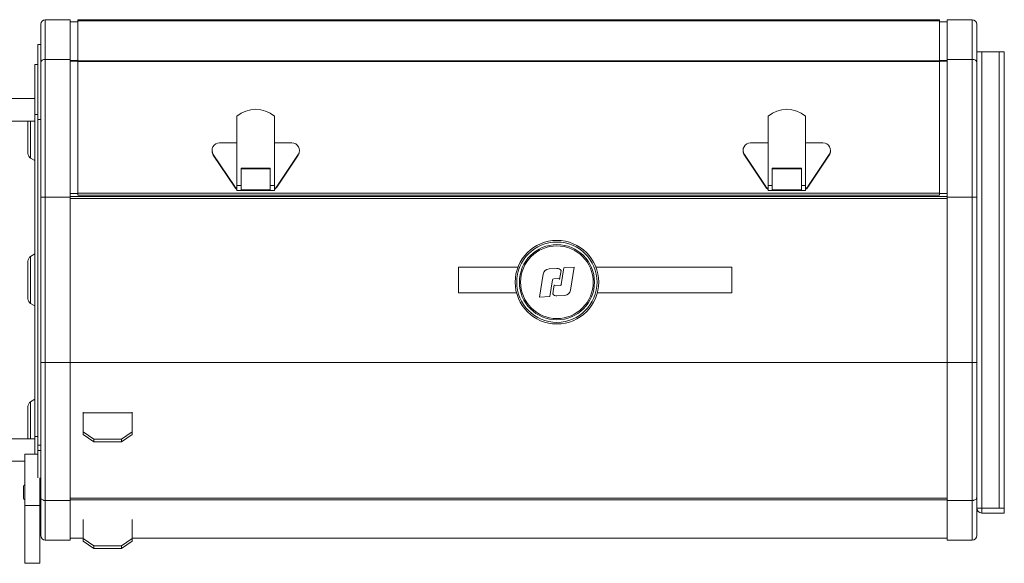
# Model space of a CAD drawing. Header units: millimetres. Extents: x 9 to 1212, y -908 to 458.
# Tile 9 of 9: x 819 to 1212, y 61 to 278. Entities that reach past the tile are written whole.
import ezdxf

# ---------------------------------------------------------------- set-up
doc = ezdxf.new("R2010")
doc.units = ezdxf.units.MM

msp = doc.modelspace()

# ---------------------------------------------------------------- linework, layer by layer
at = {"color": 7, "linetype": 'Continuous', "lineweight": 15}
for p, q in [((827.78, 261.27), (827.78, 276.56)), ((829.58, 278.36), (829.58, 262.58)), ((829.58, 278.36), (839.58, 278.36)), ((839.58, 262.58), (839.58, 278.36)), ((839.58, 277.56), (842.58, 277.56)), ((1186.58, 278.4), (842.58, 278.4)), ((842.58, 277.99), (842.58, 278.4)), ((842.58, 278.4), (1186.58, 278.4)), ((842.58, 278.4), (842.58, 278.4)), ((842.58, 261.97), (842.58, 277.99)), ((842.58, 277.99), (1186.58, 277.99)), ((1186.58, 277.99), (1186.58, 278.4)), ((1186.58, 278.4), (1186.58, 278.4)), ((1186.58, 277.99), (1186.58, 261.97)), ((1186.58, 277.56), (1189.58, 277.56)), ((1189.58, 278.36), (1189.58, 262.58)), ((1199.58, 278.36), (1189.58, 278.36)), ((1199.58, 262.58), (1199.58, 278.36)), ((1201.38, 276.56), (1201.38, 265.55)), ((826.58, 238.56), (826.58, 268.56)), ((826.58, 268.56), (827.78, 268.56)), ((1203.38, 265.55), (1201.38, 265.55)), ((1201.38, 257.39), (1201.38, 265.55)), ((1203.38, 83.55), (1203.38, 265.55)), ((1210.38, 265.55), (1203.38, 265.55)), ((1210.38, 265.55), (1212.38, 265.55)), ((1210.38, 83.55), (1210.38, 265.55)), ((1212.38, 265.55), (1212.38, 83.55)), ((825.38, 240.56), (825.38, 260.56)), ((825.38, 260.56), (826.58, 260.56)), ((827.78, 207.56), (827.78, 261.27)), ((829.58, 262.58), (829.58, 207.56)), ((829.58, 262.58), (839.58, 262.58)), ((839.58, 207.56), (839.58, 262.58)), ((839.58, 262.07), (842.58, 262.07)), ((839.58, 261.88), (842.58, 261.88)), ((842.58, 261.97), (1186.58, 261.97)), ((842.58, 261.71), (842.58, 261.97)), ((842.58, 209.22), (842.58, 261.71)), ((842.58, 261.71), (1186.58, 261.71)), ((1186.58, 261.97), (1186.58, 261.71)), ((1186.58, 261.71), (1186.58, 209.22)), ((1189.58, 262.58), (1189.58, 207.56)), ((1199.58, 262.58), (1189.58, 262.58)), ((1199.58, 207.56), (1199.58, 262.58)), ((1201.38, 261.27), (1201.38, 207.56)), ((825.38, 246.94), (814.58, 246.94)), ((825.38, 240.56), (825.38, 112.07)), ((826.58, 240.56), (825.38, 240.56)), ((906.08, 239.95), (906.08, 212.25)), ((921.08, 239.95), (921.08, 212.25)), ((1118.08, 239.95), (1118.08, 212.25)), ((1133.08, 239.95), (1133.08, 212.25)), ((814.58, 237.94), (825.38, 237.94)), ((822.68, 232.56), (822.68, 237.94)), ((826.58, 238.56), (826.58, 108.56)), ((827.78, 238.56), (826.58, 238.56)), ((822.68, 225.06), (822.68, 232.56)), ((906.08, 229.25), (899.14, 229.25)), ((928.01, 229.25), (921.08, 229.25)), ((1118.08, 229.25), (1111.14, 229.25)), ((1140.01, 229.25), (1133.08, 229.25)), ((896.14, 226.28), (896.14, 226.03)), ((896.64, 224.65), (905.19, 211.79)), ((896.64, 224.65), (896.64, 224.4)), ((896.64, 224.4), (905.19, 211.54)), ((921.97, 211.79), (930.52, 224.65)), ((921.97, 211.54), (930.52, 224.4)), ((930.52, 224.4), (930.52, 224.65)), ((931.01, 226.03), (931.01, 226.28)), ((1108.14, 226.28), (1108.14, 226.03)), ((1108.64, 224.65), (1117.19, 211.79)), ((1108.64, 224.65), (1108.64, 224.4)), ((1108.64, 224.4), (1117.19, 211.54)), ((1133.97, 211.79), (1142.52, 224.65)), ((1133.97, 211.54), (1142.52, 224.4)), ((1142.52, 224.4), (1142.52, 224.65)), ((1143.01, 226.03), (1143.01, 226.28)), ((823.75, 223.17), (825.38, 222.19)), ((919.38, 219.17), (907.78, 219.17)), ((907.78, 219.17), (907.78, 212.25)), ((919.38, 218.93), (907.78, 218.93)), ((919.38, 212.25), (919.38, 219.17)), ((1131.38, 219.17), (1119.78, 219.17)), ((1119.78, 219.17), (1119.78, 212.25)), ((1131.38, 218.93), (1119.78, 218.93)), ((1131.38, 212.25), (1131.38, 219.17)), ((906.08, 212.25), (906.08, 210.2)), ((907.78, 212.25), (906.08, 212.25)), ((907.78, 212.25), (907.78, 210.45)), ((919.38, 210.45), (919.38, 212.25)), ((921.08, 212.25), (919.38, 212.25)), ((921.08, 210.2), (921.08, 212.25)), ((1119.78, 212.25), (1118.08, 212.25)), ((1118.08, 212.25), (1118.08, 210.2)), ((1119.78, 212.25), (1119.78, 210.45)), ((1133.08, 212.25), (1131.38, 212.25)), ((1131.38, 210.45), (1131.38, 212.25)), ((1133.08, 210.2), (1133.08, 212.25)), ((839.58, 209.07), (842.58, 209.07)), ((842.58, 208.41), (842.58, 209.22)), ((842.58, 209.22), (1186.58, 209.22)), ((842.58, 208.41), (1186.58, 208.41)), ((905.19, 211.54), (905.19, 211.79)), ((906.08, 210.2), (921.08, 210.2)), ((907.78, 210.45), (919.38, 210.45)), ((921.97, 211.79), (921.97, 211.54)), ((1117.19, 211.54), (1117.19, 211.79)), ((1118.08, 210.2), (1133.08, 210.2)), ((1119.78, 210.45), (1131.38, 210.45)), ((1133.97, 211.79), (1133.97, 211.54)), ((1186.58, 209.22), (1186.58, 208.41)), ((1186.58, 209.07), (1189.58, 209.07)), ((1186.58, 209.06), (1189.58, 209.06)), ((829.58, 207.56), (827.78, 207.56)), ((827.78, 141.56), (827.78, 207.56)), ((829.58, 207.56), (839.58, 207.56)), ((829.58, 207.56), (829.58, 141.56)), ((1189.58, 207.91), (839.58, 207.91)), ((839.58, 141.56), (839.58, 207.56)), ((1199.58, 207.56), (1189.58, 207.56)), ((1189.58, 207.56), (1189.58, 141.56)), ((1201.38, 207.56), (1199.58, 207.56)), ((1199.58, 141.56), (1199.58, 207.56)), ((1201.38, 207.56), (1201.38, 141.56)), ((825.38, 184.93), (823.75, 183.95)), ((822.68, 174.56), (822.68, 182.06)), ((994.58, 179.71), (1018.27, 179.71)), ((994.58, 169.41), (994.58, 179.71)), ((1033.8, 179.12), (1030.67, 178.93)), ((1034.9, 174.68), (1035.48, 178.37)), ((1036.63, 179.34), (1035.57, 172.71)), ((1040.71, 179.59), (1036.63, 179.34)), ((1039.27, 170.49), (1040.71, 179.59)), ((1049.36, 179.71), (1103.58, 179.71)), ((1103.58, 179.71), (1103.58, 169.41)), ((822.68, 167.06), (822.68, 174.56)), ((1028.35, 176.82), (1026.91, 167.73)), ((1031, 167.98), (1032.05, 174.61)), ((1032.52, 175.03), (1034.37, 175.15)), ((1017.68, 169.41), (994.58, 169.41)), ((1032.73, 172.64), (1032.14, 168.95)), ((1035.11, 172.29), (1033.26, 172.17)), ((1103.58, 169.41), (1049.94, 169.41)), ((823.75, 165.17), (825.38, 164.19)), ((1026.91, 167.73), (1031, 167.98)), ((1033.83, 168.2), (1036.96, 168.39)), ((827.78, 87.85), (827.78, 141.56)), ((829.58, 141.56), (827.78, 141.56)), ((829.58, 141.56), (829.58, 86.54)), ((829.58, 141.56), (839.58, 141.56)), ((839.58, 86.54), (839.58, 141.56)), ((1189.58, 141.56), (1189.58, 86.54)), ((1199.58, 141.56), (1189.58, 141.56)), ((1199.58, 86.54), (1199.58, 141.56)), ((1201.38, 141.56), (1199.58, 141.56)), ((1201.38, 141.56), (1201.38, 87.85)), ((825.38, 126.93), (823.75, 125.95)), ((822.68, 116.56), (822.68, 124.06)), ((844.75, 121.46), (844.75, 121.73)), ((844.75, 121.46), (844.75, 113.97)), ((864.25, 121.46), (844.75, 121.46)), ((864.25, 121.73), (864.25, 121.46)), ((864.25, 121.46), (864.25, 113.97)), ((822.68, 111.18), (822.68, 116.56)), ((825.38, 111.18), (814.58, 111.18)), ((825.38, 112.07), (825.38, 105.03)), ((825.38, 112.07), (826.58, 112.07)), ((844.75, 112.89), (844.75, 113.97)), ((844.75, 113.97), (848.99, 111.01)), ((848.99, 109.94), (844.75, 112.89)), ((848.99, 111.01), (848.99, 109.94)), ((848.99, 111.01), (860.01, 111.01)), ((860.01, 111.01), (864.25, 113.97)), ((864.25, 112.89), (860.01, 109.94)), ((860.01, 109.94), (860.01, 111.01)), ((864.25, 113.97), (864.25, 112.89)), ((826.58, 106.56), (826.58, 108.56)), ((826.58, 108.56), (827.78, 108.56)), ((826.58, 95.62), (826.58, 106.56)), ((827.78, 106.56), (826.58, 106.56)), ((848.99, 109.94), (860.01, 109.94)), ((821.38, 84.53), (821.38, 105.03)), ((821.38, 105.03), (826.58, 105.03)), ((814.58, 102.18), (821.38, 102.18)), ((827.38, 84.53), (827.38, 95.62)), ((820.88, 92.13), (820.88, 87.53)), ((827.38, 90.42), (827.78, 90.42)), ((827.78, 90.42), (827.78, 88.02)), ((1201.38, 83.55), (1201.38, 91.73)), ((827.78, 72.56), (827.78, 87.85)), ((827.78, 86.48), (827.78, 86.18)), ((829.58, 86.54), (839.58, 86.54)), ((829.58, 86.54), (829.58, 70.76)), ((839.58, 70.76), (839.58, 86.54)), ((1199.58, 86.54), (1189.58, 86.54)), ((1189.58, 86.54), (1189.58, 70.76)), ((1199.58, 70.76), (1199.58, 86.54)), ((821.38, 61.48), (821.38, 84.53)), ((821.38, 84.53), (827.38, 84.53)), ((827.78, 86.18), (827.38, 86.18)), ((827.38, 61.48), (827.38, 84.53)), ((827.38, 82.56), (827.78, 82.56)), ((1201.38, 83.55), (1201.38, 72.56)), ((1201.38, 83.55), (1203.38, 83.55)), ((1203.38, 83.55), (1210.38, 83.55)), ((1203.38, 83.55), (1203.38, 81.55)), ((1212.38, 83.55), (1203.38, 83.55)), ((1212.38, 83.55), (1210.38, 83.55)), ((1212.38, 83.55), (1212.38, 81.55)), ((827.78, 80.56), (827.38, 80.56)), ((844.75, 71.44), (844.75, 78.95)), ((864.25, 71.44), (864.25, 78.95)), ((1212.38, 81.55), (1203.38, 81.55)), ((829.58, 70.76), (839.58, 70.76)), ((839.58, 71.56), (844.75, 71.56)), ((844.75, 70.36), (844.75, 71.44)), ((844.75, 71.44), (848.99, 68.49)), ((860.01, 68.49), (864.25, 71.44)), ((864.25, 71.56), (1189.58, 71.56)), ((864.25, 71.44), (864.25, 70.36)), ((1199.58, 70.76), (1189.58, 70.76)), ((848.99, 67.41), (844.75, 70.36)), ((848.99, 68.49), (848.99, 67.41)), ((848.99, 68.49), (860.01, 68.49)), ((848.99, 67.41), (860.01, 67.41)), ((864.25, 70.36), (860.01, 67.41)), ((860.01, 67.41), (860.01, 68.49)), ((821.38, 61.48), (827.38, 61.48))]:
    msp.add_line(p, q, dxfattribs=at)
at = {"color": 8, "linetype": 'Continuous', "lineweight": 15}
for p, q in [((1186.58, 262.07), (1189.58, 262.07)), ((1186.58, 261.88), (1189.58, 261.88)), ((823.75, 232.56), (823.75, 237.94)), ((823.75, 223.17), (823.75, 232.56)), ((1189.58, 207.11), (839.58, 207.11)), ((823.75, 174.56), (823.75, 183.95)), ((823.75, 165.17), (823.75, 174.56)), ((839.58, 141.56), (1189.58, 141.56)), ((823.75, 116.56), (823.75, 125.95)), ((823.75, 111.18), (823.75, 116.56)), ((1189.58, 87.52), (839.58, 87.52)), ((1189.58, 86.87), (839.58, 86.87))]:
    msp.add_line(p, q, dxfattribs=at)
at = {"color": 7, "linetype": 'Continuous', "lineweight": 15}
for radius in [16.68, 16.03, 15, 14.5]:
    msp.add_circle((1033.81, 173.66), radius, dxfattribs=at)
for centre, radius, start, end in [((829.58, 276.56), 1.8, 90, 180), ((1199.58, 276.56), 1.8, 0, 90), ((913.58, 230.83), 11.81, 50.573, 129.427), ((1125.58, 230.83), 11.81, 50.573, 129.427), ((899.11, 226.28), 2.97, 89.4709, 213.3519), ((928.04, 226.28), 2.97, 326.6481, 90.5291), ((1111.11, 226.28), 2.97, 89.4709, 213.3519), ((1140.04, 226.28), 2.97, 326.6481, 90.5291), ((824.88, 225.06), 2.2, 180, 239.0152), ((899.09, 226.03), 2.94, 180.0134, 213.6686), ((928.07, 226.03), 2.94, 326.3314, 359.9866), ((1111.09, 226.03), 2.94, 180.0134, 213.6686), ((1140.07, 226.03), 2.94, 326.3314, 359.9866), ((907.67, 213.44), 2.98, 213.652, 237.6835), ((907.67, 213.19), 2.98, 213.652, 237.6835), ((919.48, 213.44), 2.98, 302.3165, 326.348), ((919.48, 213.19), 2.98, 302.3165, 326.348), ((1119.67, 213.44), 2.98, 213.652, 237.6835), ((1119.67, 213.19), 2.98, 213.652, 237.6835), ((1131.48, 213.44), 2.98, 302.3165, 326.348), ((1131.48, 213.19), 2.98, 302.3165, 326.348), ((824.88, 182.06), 2.2, 120.9848, 180), ((1030.82, 176.43), 2.5, 93.4908, 170.9908), ((1033.92, 177.12), 2, 38.5905, 93.4908), ((1032.55, 174.53), 0.5, 93.4908, 170.9908), ((1034.4, 174.65), 0.5, 3.4908, 93.4908), ((1033.23, 172.67), 0.5, 183.4908, 273.4908), ((1035.08, 172.78), 0.5, 273.4908, 350.9908), ((1036.8, 170.89), 2.5, 273.4908, 350.9908), ((824.88, 167.06), 2.2, 180, 239.0152), ((1033.71, 170.2), 2, 218.5905, 273.4908), ((824.88, 124.06), 2.2, 120.9848, 180), ((821.58, 92.13), 0.7, 106.6015, 180), ((821.58, 87.53), 0.7, 180, 253.3985), ((1203.38, 83.55), 2, 180, 270), ((1203.38, 83.55), 0.001, 180, 270), ((829.58, 72.56), 1.8, 180, 270), ((1199.58, 72.56), 1.8, 270, 0)]:
    msp.add_arc(centre, radius, start, end, dxfattribs=at)
for points, knots in [([(829.58, 262.58), (829.46, 262.57), (829.23, 262.56), (828.77, 262.46), (828.28, 262.22), (827.86, 261.78), (827.81, 261.44), (827.78, 261.27)], [0, 0, 0, 0, 0.123813, 0.247875, 0.496277, 0.747215, 1, 1, 1, 1]), ([(1201.38, 261.27), (1201.35, 261.44), (1201.3, 261.78), (1200.89, 262.22), (1200.39, 262.46), (1199.93, 262.56), (1199.7, 262.57), (1199.58, 262.58)], [0, 0, 0, 0, 0.252785, 0.503724, 0.752126, 0.876186, 1, 1, 1, 1]), ([(829.58, 86.54), (829.46, 86.55), (829.23, 86.55), (828.77, 86.66), (828.28, 86.9), (827.86, 87.34), (827.81, 87.68), (827.78, 87.85)], [0, 0, 0, 0, 0.123813, 0.247875, 0.496277, 0.747215, 1, 1, 1, 1]), ([(1201.38, 87.85), (1201.35, 87.68), (1201.3, 87.34), (1200.89, 86.9), (1200.39, 86.66), (1199.93, 86.55), (1199.7, 86.55), (1199.58, 86.54)], [0, 0, 0, 0, 0.252785, 0.503724, 0.752126, 0.876186, 1, 1, 1, 1])]:
    msp.add_open_spline(points, degree=3, knots=knots, dxfattribs=at)

doc.saveas('drawing.dxf')
